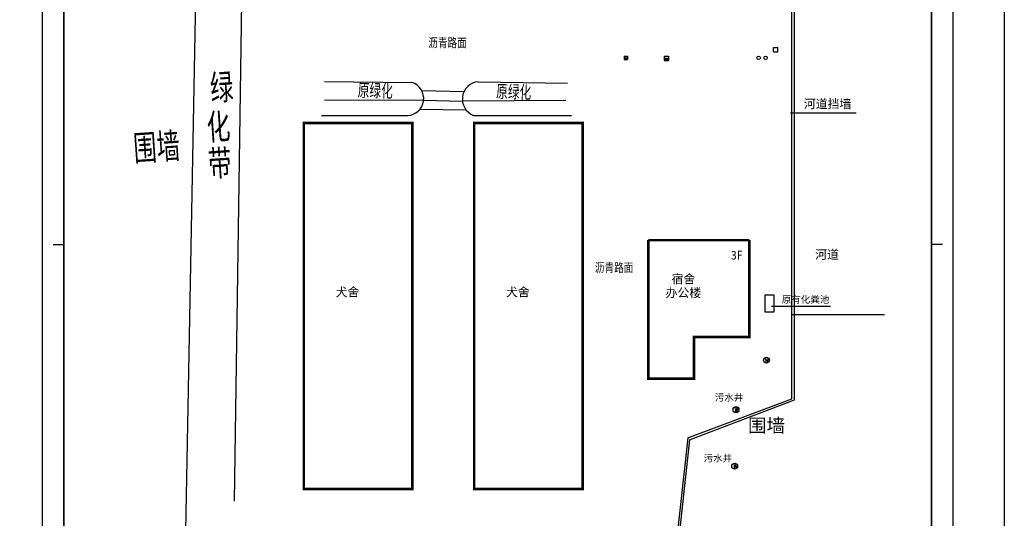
# Model space of a CAD drawing. Extents: x -345179 to -55199, y 109828 to 309166.
# Tile 23 of 30: x -168678 to -55199, y 178510 to 235998. Entities that reach past the tile are written whole.
import ezdxf
from ezdxf.enums import TextEntityAlignment as Align

# ---------------------------------------------------------------- set-up
doc = ezdxf.new("R2010")
doc.units = 0
doc.header["$LTSCALE"] = 1000
doc.header["$MEASUREMENT"] = 0
doc.layers.get('0').update_dxf_attribs({"color": 252})
for name, color, linetype in [('PUB_TEXT', 252, 'Continuous'), ('图框', 103, 'Continuous'), ('植物$0$灌木字', 252, 'Continuous')]:
    doc.layers.add(name, color=color, linetype=linetype)
doc.styles.add('-黑体', font='simhei_1.ttf', dxfattribs={"width": 0.8})
doc.styles.add('_TCH_DIM', font='SIMPLEX', dxfattribs={"bigfont": 'GBCBIG'})
doc.styles.add('DIM100', font='romans.shx', dxfattribs={"width": 0.8, "height": 250, "bigfont": 'hztxt.shx'})
doc.styles.add('图框', font='txt', dxfattribs={"width": 0.8})
doc.styles.add('黑体字', font='simhei_1.ttf')

# ---------------------------------------------------------------- blocks, each defined once
blk = doc.blocks.new('ZJQY-A2+1')
at = {"layer": '图框'}
for p, q in [((37150, 41500), (37150, 41000)), ((73300, 41000), (2500, 41000)), ((2500, 1000), (73300, 1000)), ((37150, 500), (37150, 1000))]:
    blk.add_line(p, q, dxfattribs=at)
at = {"layer": '图框', "flags": 128}
blk.add_lwpolyline([(0, 0), (74300, 0), (74300, 42000), (0, 42000), (0, 0)], dxfattribs=at)
at = {"layer": '图框', "const_width": 70}
blk.add_lwpolyline([(73300, 41000), (2500, 41000), (2500, 1000), (73300, 1000)], close=True, dxfattribs=at)
at = {"layer": '图框', "style": '图框', "width": 0.8}
for tag, p, height in [('合作单位_001', (68709, 16006), 260), ('建设单位_001', (68709, 13737), 260), ('工程名称_001', (68716, 12136), 260), ('图名_001', (69724, 3959), 250)]:
    blk.add_attdef(tag, p, '', height=height, dxfattribs=at)
blk.add_attdef('子项名称', text='', height=260, dxfattribs=at).set_placement((70722, 11529), align=Align.MIDDLE_CENTER)
at = {"layer": '图框', "style": '图框'}
for tag, p in [('图号', (68522, 2805)), ('版本号', (72301, 2827)), ('日期', (68526, 2120)), ('工程编号', (72301, 2139))]:
    blk.add_attdef(tag, text='', height=250, dxfattribs=at).set_placement(p, align=Align.MIDDLE_CENTER)

msp = doc.modelspace()

# ---------------------------------------------------------------- linework, layer by layer
for p, q in [((-79672, 192297), (-79672, 277165)), ((-79372, 192153), (-79372, 277165)), ((-81818, 232801), (-81318, 232801)), ((-81818, 232301), (-81818, 232801)), ((-81318, 232301), (-81318, 232801)), ((-99012, 231804), (-99012, 231404)), ((-99012, 231804), (-98612, 231804)), ((-99012, 231604), (-98612, 231604)), ((-98945, 231604), (-98945, 231404)), ((-98878, 231604), (-98878, 231404)), ((-98812, 231604), (-98812, 231404)), ((-98746, 231604), (-98746, 231404)), ((-98679, 231604), (-98679, 231404)), ((-98612, 231804), (-98612, 231404)), ((-94412, 231804), (-94412, 231304)), ((-94412, 231804), (-93912, 231804)), ((-94412, 231554), (-93912, 231554)), ((-94330, 231554), (-94330, 231304)), ((-94249, 231554), (-94249, 231304)), ((-94162, 231554), (-94162, 231304)), ((-94079, 231554), (-94079, 231304)), ((-93996, 231554), (-93996, 231304)), ((-93912, 231804), (-93912, 231304)), ((-81818, 232301), (-81318, 232301)), ((-99012, 231404), (-98612, 231404)), ((-94412, 231304), (-93912, 231304)), ((-122359, 227851), (-117452, 227736)), ((-133541, 226776), (-122122, 226722)), ((-122122, 226722), (-117650, 226622)), ((-105735, 226686), (-117650, 226622)), ((-122551, 225665), (-117227, 225590)), ((-79844, 225244), (-72281, 225244)), ((-82017, 202965), (-75240, 202965)), ((-69022, 201979), (-79772, 201979)), ((-91663, 187773), (-79672, 192297)), ((-91478, 187556), (-79372, 192153)), ((-91663, 187773), (-93363, 172320)), ((-91478, 187556), (-93125, 172320))]:
    msp.add_line(p, q)
at = {"color": 7}
msp.add_lwpolyline([(-55199, 109828), (-345179, 109828), (-345179, 309166), (-55199, 309166)], close=True, dxfattribs=at)
for points in [[(-149551, 174985), (-148098, 252817)], [(-143908, 180504), (-142924, 248578)], [(-133567, 228874), (-123476, 228770)], [(-115817, 228847), (-105532, 228688)], [(-133898, 224938), (-123998, 224938)], [(-116389, 224969), (-105075, 224969)]]:
    msp.add_lwpolyline(points)
at = {"const_width": 300}
for points in [[(-135933, 181879), (-135933, 224072), (-123433, 224072), (-123433, 181879)], [(-103797, 224072), (-103797, 181879), (-116297, 181879), (-116297, 224072)]]:
    msp.add_lwpolyline(points, close=True, dxfattribs=at)
for points, const_width in [([(-84572, 210581), (-84572, 199411), (-90972, 199411), (-90972, 194611), (-96212, 194611), (-96212, 210581)], 300), ([(-96212, 210581), (-84572, 210581)], 250)]:
    msp.add_lwpolyline(points, dxfattribs=dict(const_width=const_width))
at = {"linetype": 'Continuous'}
msp.add_lwpolyline([(-82757, 204284), (-81757, 204281), (-81764, 202281), (-82764, 202284)], close=True, dxfattribs=at)
for centre, radius in [((-83512, 231604), 200), ((-82714, 231604), 200), ((-82609, 196742), 340), ((-86124, 191037), 340), ((-86274, 184515), 340)]:
    msp.add_circle(centre, radius)
for centre, radius, start, end in [((-124078, 226901), 1964, 272.32293, 72.1561), ((-115649, 226841), 2013, 94.78427, 248.421)]:
    msp.add_arc(centre, radius, start, end)

# ---------------------------------------------------------------- block references
at = {"xscale": 2.5, "yscale": 2.5, "zscale": 2.5, "rotation": 270}
msp.add_blockref('ZJQY-A2+1', (-166085, 302969), dxfattribs=at)

# ---------------------------------------------------------------- texts
at = {"style": 'DIM100', "width": 0.8}
for s, height, rotation, p in [('绿', 3360, 3.89577, (-146615, 226328)), ('原绿化', 1680, 358.0267, (-129734, 226987)), ('原绿化', 1680, 358.0267, (-113783, 226855)), ('化', 3360, 3.89577, (-146994, 221783)), ('围墙', 3360, 3.89577, (-155457, 219359)), ('带', 3360, 3.89577, (-146832, 217585))]:
    msp.add_text(s, height=height, rotation=rotation, dxfattribs=at).set_placement(p)
at = {"layer": 'PUB_TEXT', "style": '-黑体', "width": 0.8}
for p in [(-121580, 232820), (-102382, 206902)]:
    msp.add_text('沥青路面', height=1013.9, dxfattribs=at).set_placement(p)
at = {"layer": 'PUB_TEXT', "style": '_TCH_DIM', "width": 0.705882}
for p in [(-82806, 196492, -172), (-86308, 190817, -172), (-86444, 184279, -172)]:
    msp.add_text('W', height=476, rotation=352.79965, dxfattribs=at).set_placement(p)
at = {"layer": '植物$0$灌木字', "style": '黑体字'}
for s, height, p in [('河道挡墙', 1003.7, (-78308, 225783)), ('3F', 1003.7, (-86711, 208349)), ('河道', 1003.7, (-77005, 208418)), ('宿舍', 1003.7, (-93554, 205583)), ('犬舍', 1003.7, (-132273, 204083)), ('犬舍', 1003.7, (-112638, 204083)), ('办公楼', 1003.7, (-94239, 204001)), ('原有化粪池', 784.2, (-80853, 203344)), ('污水井', 784.2, (-88565, 192048)), ('围墙', 1568.4, (-84741, 188421)), ('污水井', 784.2, (-89859, 185035))]:
    msp.add_text(s, height=height, dxfattribs=at).set_placement(p)

doc.saveas('drawing.dxf')
